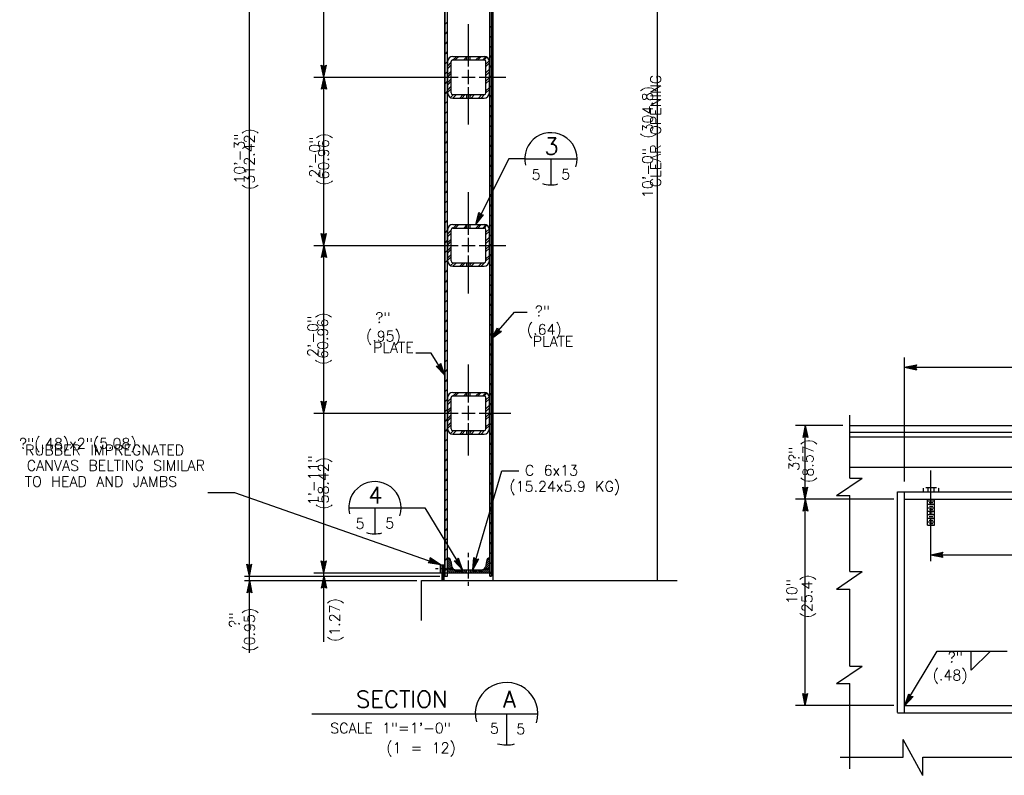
# Model space of a CAD drawing. Extents: x -21 to 2859, y -18 to 3983.
# Tile 10 of 47: x -1 to 11, y -7 to 2. Entities that reach past the tile are written whole.
import ezdxf
from ezdxf.enums import TextEntityAlignment as Align

# ---------------------------------------------------------------- set-up
doc = ezdxf.new("R2010")
doc.units = 0
doc.header["$LTSCALE"] = 25.4
doc.header["$MEASUREMENT"] = 0
doc.linetypes.add('HIDDEN2', pattern=[0.1875, 0.125, -0.0625])
doc.layers.add('PAN_RS', color=7, linetype='CONTINUOUS')
doc.layers.add('PAN_TS', color=7, linetype='CONTINUOUS')
doc.styles.add('TXT_SHX', font='txt.shx')

# ---------------------------------------------------------------- blocks, each defined once
blk = doc.blocks.new('LT2')
at = {"layer": 'PAN_TS', "color": 24, "linetype": 'CONTINUOUS'}
for p, q in [((0, 0), (-0.0015, 0.00032)), ((-0.00135, 0), (-0.0015, 0.00032)), ((0, 0), (-0.0015, -0.00032)), ((-0.0015, -0.00032), (-0.00135, 0)), ((-0.00039, 0), (-0.00136, 0.00021)), ((-0.00128, 0), (-0.00136, 0.00021)), ((-0.00039, 0), (-0.00136, -0.00021)), ((-0.00136, -0.00021), (-0.00128, 0)), ((-0.00076, 0), (-0.00122, 0.0001)), ((-0.00119, 0), (-0.00122, 0.0001)), ((-0.00076, 0), (-0.00122, -0.0001)), ((-0.00122, -0.0001), (-0.00119, 0))]:
    blk.add_line(p, q, dxfattribs=at)
blk = doc.blocks.new('FILLE0')
at = {"layer": 'PAN_TS', "color": 24, "linetype": 'CONTINUOUS'}
for q in [(0, 0), (0.00236, -0.00002)]:
    blk.add_line((0, -0.00239), q, dxfattribs=at)

msp = doc.modelspace()

# ---------------------------------------------------------------- linework, layer by layer
at = {"layer": 'PAN_RS', "color": 7, "linetype": 'CONTINUOUS'}
for p, q in [((4.844, 0.428), (5.468, 0.428)), ((5.156, 0.428), (5.156, 0.116)), ((2.736, -3.753), (3.36, -3.753)), ((3.048, -3.753), (3.048, -4.065))]:
    msp.add_line(p, q, dxfattribs=at)
for centre, start, end in [((5.156, 0.428), 341.9698, 193.8121), ((5.156, 0.428), 251.0405, 285.7467), ((3.048, -3.753), 341.9698, 193.8121), ((3.048, -3.753), 251.0405, 285.7467)]:
    msp.add_arc(centre, 0.313, start, end, dxfattribs=at)
at = {"layer": 'PAN_TS', "color": 7, "linetype": 'CONTINUOUS'}
for p, q in [((4.466, -4.627), (4.466, 5.81)), ((1.545, -4.573), (1.545, 5.737)), ((3.886, -4.573), (3.886, 5.687)), ((3.919, -4.573), (3.919, 5.736)), ((4.423, -4.573), (4.423, 5.736)), ((4.445, -4.573), (4.445, 5.687)), ((2.437, 1.406), (2.437, 3.401)), ((6.431, -4.627), (6.431, 2.261)), ((3.886, 2.038), (3.905, 2.057)), ((3.905, 2.057), (3.919, 2.071)), ((4.169, 1.533), (4.169, 2.041)), ((4.423, 2), (4.435, 2.012)), ((4.435, 2.012), (4.445, 2.022)), ((3.886, 1.919), (3.905, 1.938)), ((3.905, 1.938), (3.919, 1.952)), ((4.423, 1.881), (4.435, 1.893)), ((4.435, 1.893), (4.445, 1.903)), ((3.886, 1.8), (3.905, 1.819)), ((3.905, 1.819), (3.919, 1.833)), ((4.423, 1.762), (4.435, 1.774)), ((4.435, 1.774), (4.445, 1.784)), ((3.886, 1.681), (3.905, 1.7)), ((3.905, 1.7), (3.919, 1.714)), ((3.982, 1.655), (4.357, 1.655)), ((3.987, 1.613), (4.029, 1.655)), ((4.011, 1.613), (4.053, 1.655)), ((4.112, 1.613), (4.153, 1.655)), ((4.148, 1.613), (4.148, 1.655)), ((4.19, 1.613), (4.19, 1.655)), ((4.258, 1.613), (4.3, 1.655)), ((4.279, 1.613), (4.32, 1.655)), ((4.339, 1.613), (4.377, 1.651)), ((4.423, 1.643), (4.435, 1.655)), ((4.435, 1.655), (4.445, 1.665)), ((3.886, 1.562), (3.905, 1.581)), ((3.905, 1.581), (3.919, 1.595)), ((3.92, 1.218), (3.92, 1.593)), ((3.92, 1.544), (3.961, 1.586)), ((3.92, 1.512), (3.961, 1.553)), ((3.961, 1.218), (3.961, 1.593)), ((3.982, 1.613), (4.357, 1.613)), ((4.138, 1.613), (4.147, 1.622)), ((4.357, 1.613), (4.39, 1.646)), ((4.378, 1.564), (4.419, 1.605)), ((4.378, 1.218), (4.378, 1.593)), ((4.378, 1.536), (4.419, 1.577)), ((4.419, 1.218), (4.419, 1.593)), ((4.423, 1.524), (4.435, 1.536)), ((4.435, 1.536), (4.445, 1.546)), ((3.886, 1.443), (3.905, 1.462)), ((3.905, 1.462), (3.919, 1.476)), ((3.92, 1.438), (3.961, 1.479)), ((3.92, 1.412), (3.961, 1.454)), ((4.169, 1.322), (4.169, 1.496)), ((4.378, 1.46), (4.419, 1.502)), ((4.378, 1.428), (4.419, 1.47)), ((4.423, 1.405), (4.435, 1.417)), ((4.435, 1.417), (4.445, 1.427)), ((2.318, 1.405), (4.045, 1.405)), ((2.437, -0.609), (2.437, 1.406)), ((3.886, 1.324), (3.905, 1.343)), ((3.905, 1.343), (3.919, 1.357)), ((3.92, 1.344), (3.961, 1.386)), ((3.92, 1.316), (3.961, 1.358)), ((3.92, 1.255), (3.961, 1.297)), ((4.089, 1.405), (4.249, 1.405)), ((4.296, 1.405), (4.618, 1.405)), ((4.378, 1.359), (4.419, 1.401)), ((4.378, 1.331), (4.419, 1.372)), ((4.423, 1.286), (4.435, 1.298)), ((4.435, 1.298), (4.445, 1.308)), ((3.886, 1.205), (3.905, 1.224)), ((3.905, 1.224), (3.919, 1.238)), ((3.92, 1.226), (3.961, 1.268)), ((3.953, 1.162), (3.988, 1.197)), ((3.982, 1.197), (4.357, 1.197)), ((3.982, 1.155), (4.024, 1.197)), ((4.064, 1.155), (4.106, 1.197)), ((4.089, 1.155), (4.131, 1.197)), ((4.148, 1.155), (4.148, 1.197)), ((4.169, 0.838), (4.169, 1.285)), ((4.19, 1.155), (4.19, 1.197)), ((4.191, 1.177), (4.21, 1.197)), ((4.201, 1.155), (4.242, 1.197)), ((4.289, 1.155), (4.33, 1.197)), ((4.319, 1.155), (4.36, 1.197)), ((4.378, 1.243), (4.419, 1.284)), ((4.378, 1.218), (4.419, 1.259)), ((4.423, 1.167), (4.435, 1.179)), ((4.435, 1.179), (4.445, 1.189)), ((3.886, 1.086), (3.905, 1.105)), ((3.905, 1.105), (3.919, 1.119)), ((3.982, 1.155), (4.357, 1.155)), ((4.435, 1.06), (4.445, 1.07)), ((3.886, 0.967), (3.905, 0.986)), ((3.905, 0.986), (3.919, 1)), ((4.423, 1.048), (4.435, 1.06)), ((4.435, 0.941), (4.445, 0.951)), ((3.886, 0.848), (3.905, 0.867)), ((3.905, 0.867), (3.919, 0.881)), ((4.423, 0.929), (4.435, 0.941)), ((4.435, 0.822), (4.445, 0.832)), ((3.886, 0.729), (3.905, 0.748)), ((3.905, 0.748), (3.919, 0.762)), ((4.423, 0.81), (4.435, 0.822)), ((4.435, 0.703), (4.445, 0.713)), ((3.886, 0.61), (3.905, 0.629)), ((3.905, 0.629), (3.919, 0.643)), ((4.423, 0.691), (4.435, 0.703)), ((4.435, 0.584), (4.445, 0.594)), ((3.886, 0.491), (3.905, 0.51)), ((3.905, 0.51), (3.919, 0.524)), ((4.423, 0.572), (4.435, 0.584)), ((4.435, 0.465), (4.445, 0.475)), ((3.886, 0.372), (3.905, 0.391)), ((3.905, 0.391), (3.919, 0.405)), ((4.651, 0.428), (4.258, -0.359)), ((4.423, 0.453), (4.435, 0.465)), ((4.435, 0.346), (4.445, 0.356)), ((4.844, 0.428), (4.651, 0.428)), ((3.886, 0.253), (3.905, 0.272)), ((3.905, 0.272), (3.919, 0.286)), ((4.423, 0.334), (4.435, 0.346)), ((4.435, 0.227), (4.445, 0.237)), ((3.886, 0.134), (3.905, 0.153)), ((3.905, 0.153), (3.919, 0.167)), ((4.423, 0.215), (4.435, 0.227)), ((4.435, 0.108), (4.445, 0.118)), ((3.886, 0.015), (3.905, 0.034)), ((3.905, 0.034), (3.919, 0.048)), ((4.169, -0.481), (4.169, 0.028)), ((4.423, 0.096), (4.435, 0.108)), ((3.886, -0.104), (3.905, -0.085)), ((3.905, -0.085), (3.919, -0.071)), ((4.423, -0.023), (4.435, -0.011)), ((4.435, -0.011), (4.445, -0.001)), ((3.886, -0.223), (3.905, -0.204)), ((3.905, -0.204), (3.919, -0.19)), ((4.423, -0.142), (4.435, -0.13)), ((4.435, -0.13), (4.445, -0.12)), ((3.886, -0.342), (3.905, -0.323)), ((3.905, -0.323), (3.919, -0.309)), ((4.423, -0.261), (4.435, -0.249)), ((4.435, -0.249), (4.445, -0.239)), ((3.886, -0.461), (3.905, -0.442)), ((3.905, -0.442), (3.919, -0.428)), ((3.92, -0.796), (3.92, -0.421)), ((3.92, -0.47), (3.961, -0.428)), ((3.92, -0.502), (3.961, -0.461)), ((3.961, -0.796), (3.961, -0.421)), ((3.982, -0.359), (4.357, -0.359)), ((3.982, -0.401), (4.357, -0.401)), ((3.987, -0.401), (4.029, -0.359)), ((4.011, -0.401), (4.053, -0.359)), ((4.112, -0.401), (4.153, -0.359)), ((4.138, -0.401), (4.147, -0.392)), ((4.148, -0.401), (4.148, -0.359)), ((4.19, -0.401), (4.19, -0.359)), ((4.258, -0.401), (4.3, -0.359)), ((4.279, -0.401), (4.32, -0.359)), ((4.339, -0.401), (4.377, -0.363)), ((4.357, -0.401), (4.39, -0.368)), ((4.378, -0.45), (4.419, -0.409)), ((4.378, -0.796), (4.378, -0.421)), ((4.378, -0.478), (4.419, -0.437)), ((4.419, -0.796), (4.419, -0.421)), ((4.423, -0.38), (4.435, -0.368)), ((4.435, -0.368), (4.445, -0.358)), ((3.886, -0.58), (3.905, -0.561)), ((3.905, -0.561), (3.919, -0.547)), ((3.92, -0.576), (3.961, -0.535)), ((3.92, -0.602), (3.961, -0.56)), ((4.169, -0.692), (4.169, -0.518)), ((4.378, -0.554), (4.419, -0.512)), ((4.378, -0.586), (4.419, -0.544)), ((4.423, -0.499), (4.435, -0.487)), ((4.435, -0.487), (4.445, -0.477)), ((2.318, -0.609), (4.045, -0.609)), ((2.437, -2.621), (2.437, -0.609)), ((3.886, -0.699), (3.905, -0.68)), ((3.905, -0.68), (3.919, -0.666)), ((3.92, -0.67), (3.961, -0.628)), ((3.92, -0.698), (3.961, -0.656)), ((4.089, -0.609), (4.249, -0.609)), ((4.296, -0.609), (4.615, -0.609)), ((4.378, -0.655), (4.419, -0.613)), ((4.378, -0.683), (4.419, -0.642)), ((4.423, -0.618), (4.435, -0.606)), ((4.435, -0.606), (4.445, -0.596)), ((3.886, -0.818), (3.905, -0.799)), ((3.905, -0.799), (3.919, -0.785)), ((3.92, -0.759), (3.961, -0.717)), ((3.92, -0.788), (3.961, -0.746)), ((3.953, -0.852), (3.988, -0.817)), ((3.982, -0.817), (4.357, -0.817)), ((3.982, -0.859), (4.024, -0.817)), ((4.064, -0.859), (4.106, -0.817)), ((4.089, -0.859), (4.131, -0.817)), ((4.148, -0.859), (4.148, -0.817)), ((4.169, -1.184), (4.169, -0.729)), ((4.19, -0.859), (4.19, -0.817)), ((4.191, -0.837), (4.21, -0.817)), ((4.201, -0.859), (4.242, -0.817)), ((4.289, -0.859), (4.33, -0.817)), ((4.319, -0.859), (4.36, -0.817)), ((4.378, -0.771), (4.419, -0.73)), ((4.378, -0.796), (4.419, -0.755)), ((4.423, -0.737), (4.435, -0.725)), ((4.435, -0.725), (4.445, -0.715)), ((3.886, -0.937), (3.905, -0.918)), ((3.905, -0.918), (3.919, -0.904)), ((3.982, -0.859), (4.357, -0.859)), ((4.423, -0.856), (4.435, -0.844)), ((4.435, -0.844), (4.445, -0.834)), ((3.886, -1.056), (3.905, -1.037)), ((3.905, -1.037), (3.919, -1.023)), ((4.423, -0.975), (4.435, -0.963)), ((4.435, -0.963), (4.445, -0.953)), ((3.886, -1.175), (3.905, -1.156)), ((3.905, -1.156), (3.919, -1.142)), ((4.423, -1.094), (4.435, -1.082)), ((4.435, -1.082), (4.445, -1.072)), ((3.886, -1.294), (3.905, -1.275)), ((3.905, -1.275), (3.919, -1.261)), ((4.423, -1.213), (4.435, -1.201)), ((4.435, -1.201), (4.445, -1.191)), ((3.886, -1.413), (3.905, -1.394)), ((3.905, -1.394), (3.919, -1.38)), ((4.423, -1.332), (4.435, -1.32)), ((4.435, -1.32), (4.445, -1.31)), ((4.445, -1.727), (4.721, -1.411)), ((4.721, -1.411), (4.873, -1.411)), ((3.886, -1.532), (3.905, -1.513)), ((3.905, -1.513), (3.919, -1.499)), ((4.423, -1.451), (4.435, -1.439)), ((4.435, -1.439), (4.445, -1.429)), ((3.886, -1.651), (3.905, -1.632)), ((3.905, -1.632), (3.919, -1.618)), ((4.423, -1.57), (4.435, -1.558)), ((4.435, -1.558), (4.445, -1.548)), ((3.886, -1.77), (3.905, -1.751)), ((3.905, -1.751), (3.919, -1.737)), ((4.423, -1.689), (4.435, -1.677)), ((4.435, -1.677), (4.445, -1.667)), ((3.886, -1.889), (3.905, -1.87)), ((3.905, -1.87), (3.919, -1.856)), ((4.423, -1.808), (4.435, -1.796)), ((4.435, -1.796), (4.445, -1.786)), ((3.721, -1.9), (3.538, -1.9)), ((3.886, -2.164), (3.721, -1.9)), ((3.886, -2.008), (3.905, -1.989)), ((3.905, -1.989), (3.919, -1.975)), ((4.423, -1.927), (4.435, -1.915)), ((4.435, -1.915), (4.445, -1.905)), ((9.392, -3.437), (9.392, -1.953)), ((3.886, -2.127), (3.905, -2.108)), ((3.905, -2.108), (3.919, -2.094)), ((4.169, -2.493), (4.169, -2.035)), ((4.423, -2.046), (4.435, -2.034)), ((4.435, -2.034), (4.445, -2.024)), ((9.392, -2.07), (12.416, -2.07)), ((3.886, -2.246), (3.905, -2.227)), ((3.905, -2.227), (3.919, -2.213)), ((4.423, -2.165), (4.435, -2.153)), ((4.435, -2.153), (4.445, -2.143)), ((3.886, -2.365), (3.905, -2.346)), ((3.905, -2.346), (3.919, -2.332)), ((4.423, -2.284), (4.435, -2.272)), ((4.435, -2.272), (4.445, -2.262)), ((3.886, -2.484), (3.905, -2.465)), ((3.905, -2.465), (3.919, -2.451)), ((3.92, -2.808), (3.92, -2.433)), ((3.92, -2.482), (3.961, -2.44)), ((3.92, -2.514), (3.961, -2.473)), ((3.961, -2.808), (3.961, -2.433)), ((3.982, -2.371), (4.357, -2.371)), ((3.982, -2.371), (4.357, -2.371)), ((3.982, -2.413), (4.357, -2.413)), ((3.987, -2.413), (4.029, -2.371)), ((4.011, -2.413), (4.053, -2.371)), ((4.112, -2.413), (4.153, -2.371)), ((4.138, -2.413), (4.146, -2.405)), ((4.148, -2.413), (4.148, -2.371)), ((4.19, -2.413), (4.19, -2.371)), ((4.258, -2.413), (4.3, -2.371)), ((4.279, -2.413), (4.32, -2.371)), ((4.339, -2.413), (4.377, -2.375)), ((4.357, -2.413), (4.39, -2.38)), ((4.378, -2.462), (4.419, -2.421)), ((4.378, -2.808), (4.378, -2.433)), ((4.378, -2.49), (4.419, -2.449)), ((4.419, -2.808), (4.419, -2.433)), ((4.423, -2.403), (4.435, -2.391)), ((4.435, -2.391), (4.445, -2.381)), ((3.886, -2.603), (3.905, -2.584)), ((3.905, -2.584), (3.919, -2.57)), ((3.92, -2.588), (3.961, -2.547)), ((3.92, -2.614), (3.961, -2.572)), ((4.169, -2.704), (4.169, -2.53)), ((4.378, -2.566), (4.419, -2.524)), ((4.378, -2.598), (4.419, -2.556)), ((4.423, -2.522), (4.435, -2.51)), ((4.435, -2.51), (4.445, -2.5)), ((2.318, -2.621), (4.045, -2.621)), ((2.437, -4.534), (2.437, -2.621)), ((3.886, -2.722), (3.905, -2.703)), ((3.905, -2.703), (3.919, -2.689)), ((3.92, -2.682), (3.961, -2.64)), ((3.92, -2.71), (3.961, -2.668)), ((4.089, -2.621), (4.249, -2.621)), ((4.296, -2.621), (4.675, -2.621)), ((4.378, -2.667), (4.419, -2.625)), ((4.378, -2.695), (4.419, -2.654)), ((4.423, -2.641), (4.435, -2.629)), ((4.435, -2.629), (4.445, -2.619)), ((8.737, -3.397), (8.737, -2.644)), ((3.886, -2.841), (3.905, -2.822)), ((3.905, -2.822), (3.919, -2.808)), ((3.92, -2.771), (3.961, -2.729)), ((3.92, -2.8), (3.961, -2.758)), ((3.953, -2.864), (3.988, -2.829)), ((3.982, -2.829), (4.357, -2.829)), ((3.982, -2.871), (4.024, -2.829)), ((4.064, -2.871), (4.106, -2.829)), ((4.089, -2.871), (4.131, -2.829)), ((4.148, -2.871), (4.148, -2.829)), ((4.169, -3.127), (4.169, -2.741)), ((4.19, -2.871), (4.19, -2.829)), ((4.192, -2.847), (4.21, -2.829)), ((4.201, -2.871), (4.242, -2.829)), ((4.289, -2.871), (4.33, -2.829)), ((4.319, -2.871), (4.36, -2.829)), ((4.378, -2.783), (4.419, -2.742)), ((4.378, -2.808), (4.419, -2.767)), ((4.423, -2.76), (4.435, -2.748)), ((4.435, -2.748), (4.445, -2.738)), ((8.652, -2.768), (8.086, -2.768)), ((8.203, -3.649), (8.203, -2.768)), ((8.737, -2.768), (13.093, -2.768)), ((3.886, -2.96), (3.905, -2.941)), ((3.905, -2.941), (3.919, -2.927)), ((3.982, -2.871), (4.357, -2.871)), ((4.423, -2.879), (4.435, -2.867)), ((4.435, -2.867), (4.445, -2.857)), ((8.737, -2.904), (13.093, -2.904)), ((3.886, -3.079), (3.905, -3.06)), ((3.905, -3.06), (3.919, -3.046)), ((4.423, -2.998), (4.435, -2.986)), ((4.435, -2.986), (4.445, -2.976)), ((3.886, -3.198), (3.905, -3.179)), ((3.905, -3.179), (3.919, -3.165)), ((4.423, -3.117), (4.435, -3.105)), ((4.435, -3.105), (4.445, -3.095)), ((3.886, -3.317), (3.905, -3.298)), ((3.905, -3.298), (3.919, -3.284)), ((4.423, -3.236), (4.435, -3.224)), ((4.435, -3.224), (4.445, -3.214)), ((3.886, -3.436), (3.905, -3.417)), ((3.905, -3.417), (3.919, -3.403)), ((4.223, -4.497), (4.568, -3.309)), ((4.423, -3.355), (4.435, -3.343)), ((4.435, -3.343), (4.445, -3.333)), ((4.568, -3.309), (4.772, -3.309)), ((8.577, -3.607), (8.885, -3.397)), ((8.737, -3.397), (8.885, -3.397)), ((9.706, -3.709), (9.706, -3.307)), ((3.886, -3.555), (3.905, -3.536)), ((3.905, -3.536), (3.919, -3.522)), ((4.423, -3.474), (4.435, -3.462)), ((4.435, -3.462), (4.445, -3.452)), ((9.618, -3.564), (9.618, -3.52)), ((9.646, -3.509), (9.773, -3.509)), ((9.675, -3.564), (9.675, -3.52)), ((9.745, -3.564), (9.745, -3.52)), ((9.802, -3.564), (9.802, -3.52)), ((1.046, -3.571), (1.368, -3.571)), ((1.368, -3.571), (3.832, -4.437)), ((3.886, -3.674), (3.905, -3.655)), ((3.905, -3.655), (3.919, -3.641)), ((4.423, -3.593), (4.435, -3.581)), ((4.435, -3.581), (4.445, -3.571)), ((9.264, -3.649), (8.086, -3.649)), ((8.203, -6.124), (8.203, -3.649)), ((8.577, -3.607), (8.737, -3.607)), ((8.737, -4.518), (8.737, -3.607)), ((9.308, -6.206), (9.308, -3.564)), ((9.308, -3.564), (12.5, -3.564)), ((9.392, -6.206), (9.392, -3.564)), ((9.392, -3.649), (12.416, -3.649)), ((9.667, -3.963), (9.667, -3.649)), ((9.752, -3.963), (9.752, -3.649)), ((3.359, -3.753), (3.647, -3.753)), ((3.647, -3.753), (4.097, -4.497)), ((3.886, -3.793), (3.905, -3.774)), ((3.905, -3.774), (3.919, -3.76)), ((4.423, -3.712), (4.435, -3.7)), ((4.435, -3.7), (4.445, -3.69)), ((9.667, -3.67), (9.752, -3.67)), ((9.667, -3.711), (9.752, -3.711)), ((9.667, -3.754), (9.752, -3.754)), ((9.688, -3.691), (9.73, -3.691)), ((9.689, -3.733), (9.73, -3.733)), ((9.689, -3.774), (9.729, -3.774)), ((9.706, -3.844), (9.706, -3.766)), ((3.905, -3.893), (3.919, -3.879)), ((4.423, -3.831), (4.435, -3.819)), ((4.435, -3.819), (4.445, -3.809)), ((9.667, -3.795), (9.752, -3.795)), ((9.667, -3.835), (9.752, -3.835)), ((9.667, -3.879), (9.752, -3.879)), ((9.688, -3.816), (9.728, -3.816)), ((9.688, -3.858), (9.729, -3.858)), ((9.706, -4.394), (9.706, -3.892)), ((3.886, -3.912), (3.905, -3.893)), ((3.905, -4.012), (3.919, -3.998)), ((4.423, -3.95), (4.435, -3.938)), ((4.435, -3.938), (4.445, -3.928)), ((9.667, -3.922), (9.752, -3.922)), ((9.667, -3.963), (9.752, -3.963)), ((9.688, -3.901), (9.729, -3.901)), ((9.689, -3.943), (9.73, -3.943)), ((3.886, -4.031), (3.905, -4.012)), ((3.905, -4.131), (3.919, -4.117)), ((4.423, -4.069), (4.435, -4.057)), ((4.435, -4.057), (4.445, -4.047)), ((3.886, -4.15), (3.905, -4.131)), ((3.905, -4.25), (3.919, -4.236)), ((4.423, -4.188), (4.435, -4.176)), ((4.435, -4.176), (4.445, -4.166)), ((3.886, -4.269), (3.905, -4.25)), ((3.905, -4.369), (3.919, -4.355)), ((3.919, -4.358), (3.934, -4.373)), ((4.169, -4.344), (4.169, -4.295)), ((4.412, -4.358), (4.422, -4.368)), ((4.423, -4.307), (4.435, -4.295)), ((4.435, -4.295), (4.445, -4.285)), ((9.706, -4.316), (12.112, -4.316)), ((3.832, -4.437), (3.886, -4.437)), ((3.832, -4.532), (3.832, -4.437)), ((3.855, -4.627), (3.855, -4.437)), ((3.865, -4.627), (3.865, -4.437)), ((3.878, -4.627), (3.878, -4.437)), ((3.886, -4.388), (3.905, -4.369)), ((3.905, -4.488), (3.919, -4.474)), ((3.919, -4.382), (3.934, -4.397)), ((3.919, -4.405), (3.934, -4.42)), ((3.919, -4.429), (3.934, -4.444)), ((3.919, -4.453), (3.934, -4.468)), ((3.919, -4.476), (3.934, -4.491)), ((3.934, -4.373), (3.957, -4.397)), ((3.934, -4.397), (3.957, -4.42)), ((3.934, -4.42), (3.957, -4.444)), ((3.934, -4.444), (3.957, -4.468)), ((3.934, -4.468), (3.957, -4.491)), ((3.957, -4.394), (3.969, -4.466)), ((3.957, -4.42), (3.962, -4.425)), ((3.957, -4.444), (3.967, -4.454)), ((3.957, -4.468), (3.981, -4.491)), ((4.169, -4.602), (4.169, -4.385)), ((4.368, -4.476), (4.383, -4.491)), ((4.385, -4.394), (4.373, -4.466)), ((4.374, -4.458), (4.383, -4.468)), ((4.377, -4.438), (4.383, -4.444)), ((4.381, -4.418), (4.383, -4.42)), ((4.383, -4.42), (4.407, -4.444)), ((4.383, -4.444), (4.407, -4.468)), ((4.383, -4.468), (4.407, -4.491)), ((4.384, -4.398), (4.407, -4.42)), ((4.389, -4.379), (4.407, -4.397)), ((4.4, -4.366), (4.407, -4.373)), ((4.407, -4.373), (4.423, -4.389)), ((4.407, -4.397), (4.423, -4.413)), ((4.407, -4.42), (4.423, -4.436)), ((4.407, -4.444), (4.423, -4.46)), ((4.407, -4.468), (4.423, -4.483)), ((4.423, -4.426), (4.435, -4.414)), ((4.435, -4.414), (4.445, -4.404)), ((1.488, -4.573), (3.826, -4.573)), ((1.545, -4.627), (1.545, -4.573)), ((2.318, -4.534), (3.798, -4.534)), ((2.318, -4.534), (4.045, -4.534)), ((2.318, -4.534), (4.045, -4.534)), ((2.437, -4.571), (2.437, -4.534)), ((2.437, -5.359), (2.437, -4.571)), ((3.775, -4.483), (3.805, -4.483)), ((3.824, -4.483), (3.897, -4.483)), ((3.832, -4.532), (3.856, -4.532)), ((3.886, -4.507), (3.905, -4.488)), ((3.886, -4.573), (3.919, -4.573)), ((3.911, -4.483), (3.938, -4.483)), ((3.919, -4.5), (3.934, -4.515)), ((3.919, -4.524), (3.929, -4.534)), ((3.919, -4.534), (4.423, -4.534)), ((3.934, -4.491), (3.957, -4.515)), ((3.934, -4.515), (3.953, -4.534)), ((3.957, -4.491), (3.981, -4.515)), ((3.957, -4.515), (3.977, -4.534)), ((3.981, -4.491), (4.005, -4.515)), ((3.981, -4.515), (4, -4.534)), ((4.005, -4.515), (4.024, -4.534)), ((4.01, -4.497), (4.028, -4.515)), ((4.015, -4.497), (4.327, -4.497)), ((4.028, -4.515), (4.048, -4.534)), ((4.034, -4.497), (4.052, -4.515)), ((4.052, -4.515), (4.071, -4.534)), ((4.058, -4.497), (4.076, -4.515)), ((4.076, -4.515), (4.095, -4.534)), ((4.081, -4.497), (4.099, -4.515)), ((4.099, -4.515), (4.119, -4.534)), ((4.105, -4.497), (4.123, -4.515)), ((4.123, -4.515), (4.142, -4.534)), ((4.129, -4.497), (4.146, -4.514)), ((4.146, -4.534), (4.146, -4.497)), ((4.188, -4.534), (4.188, -4.497)), ((4.188, -4.509), (4.212, -4.533)), ((4.2, -4.497), (4.218, -4.515)), ((4.218, -4.515), (4.237, -4.534)), ((4.223, -4.497), (4.241, -4.515)), ((4.241, -4.515), (4.261, -4.534)), ((4.247, -4.497), (4.265, -4.515)), ((4.265, -4.515), (4.284, -4.534)), ((4.271, -4.497), (4.289, -4.515)), ((4.289, -4.515), (4.308, -4.534)), ((4.294, -4.497), (4.312, -4.515)), ((4.312, -4.515), (4.332, -4.534)), ((4.318, -4.497), (4.336, -4.515)), ((4.336, -4.515), (4.355, -4.534)), ((4.34, -4.495), (4.36, -4.515)), ((4.356, -4.488), (4.36, -4.491)), ((4.36, -4.491), (4.383, -4.515)), ((4.36, -4.515), (4.379, -4.534)), ((4.383, -4.491), (4.407, -4.515)), ((4.383, -4.515), (4.403, -4.534)), ((4.407, -4.491), (4.423, -4.507)), ((4.407, -4.515), (4.423, -4.531)), ((4.423, -4.545), (4.435, -4.533)), ((4.423, -4.573), (4.445, -4.573)), ((4.435, -4.533), (4.445, -4.523)), ((8.577, -4.728), (8.885, -4.518)), ((8.737, -4.518), (8.885, -4.518)), ((1.488, -4.627), (3.549, -4.627)), ((1.545, -5.492), (1.545, -4.627)), ((3.605, -5.106), (3.605, -4.627)), ((3.605, -4.627), (6.669, -4.627)), ((4.169, -4.687), (4.169, -4.641)), ((8.577, -4.728), (8.737, -4.728)), ((8.737, -5.65), (8.737, -4.728)), ((9.392, -6.122), (9.781, -5.472)), ((9.781, -5.472), (10.621, -5.472)), ((8.577, -5.86), (8.885, -5.65)), ((8.737, -5.65), (8.885, -5.65)), ((8.577, -5.86), (8.737, -5.86)), ((8.737, -6.88), (8.737, -5.86)), ((9.264, -6.124), (8.086, -6.124)), ((9.392, -6.124), (12.416, -6.124)), ((2.291, -6.221), (5, -6.221)), ((4.625, -6.221), (4.625, -6.596)), ((9.308, -6.209), (12.5, -6.209)), ((9.374, -6.743), (9.374, -6.531)), ((9.613, -6.96), (9.374, -6.531)), ((8.622, -6.743), (9.374, -6.743)), ((9.613, -6.96), (9.613, -6.743)), ((9.613, -6.743), (10.853, -6.743))]:
    msp.add_line(p, q, dxfattribs=at)
at = {"layer": 'PAN_TS', "color": 7, "linetype": 'HIDDEN2'}
for p, q in [((8.743, -2.848), (13.081, -2.848)), ((8.743, -3.267), (13.081, -3.267))]:
    msp.add_line(p, q, dxfattribs=at)
at = {"layer": 'PAN_TS', "color": 7, "linetype": 'CONTINUOUS'}
for points in [[(3.919, -4.573), (3.919, 5.687), (3.886, 5.687), (3.886, -4.573)], [(4.423, -4.573), (4.423, 5.687), (4.445, 5.687), (4.445, -4.573)]]:
    msp.add_lwpolyline(points, close=True, dxfattribs=at)
at = {"layer": 'PAN_TS', "color": 7, "linetype": 'CONTINUOUS', "const_width": 0.00035}
for points in [[(9.618, -3.52, -0.119387), (9.618, -3.517, -0.086388), (9.62, -3.515, -0.056657), (9.623, -3.513, -0.03892), (9.626, -3.512, -0.02903), (9.631, -3.51, -0.0235), (9.635, -3.509, -0.020507), (9.641, -3.509, -0.019185), (9.646, -3.509, -0.019185), (9.652, -3.509, -0.020507), (9.657, -3.509, -0.0235), (9.662, -3.51, -0.02903), (9.667, -3.512, -0.03892), (9.67, -3.513, -0.056657), (9.673, -3.515, -0.086388), (9.674, -3.517, -0.119387), (9.675, -3.52, -0.119387)], [(9.675, -3.52, -0.141962), (9.676, -3.517, -0.089599), (9.678, -3.515, -0.052413), (9.681, -3.513, -0.03381), (9.685, -3.512, -0.024393), (9.69, -3.51, -0.019394), (9.697, -3.509, -0.016763), (9.703, -3.509, -0.015616), (9.71, -3.509, -0.015616), (9.717, -3.509, -0.016763), (9.723, -3.509, -0.019394), (9.729, -3.51, -0.024393), (9.735, -3.512, -0.03381), (9.739, -3.513, -0.052413), (9.742, -3.515, -0.089599), (9.744, -3.517, -0.141962), (9.745, -3.52, -0.141962)], [(9.744, -3.52, -0.119387), (9.744, -3.517, -0.086388), (9.746, -3.515, -0.056657), (9.749, -3.513, -0.03892), (9.752, -3.512, -0.02903), (9.757, -3.51, -0.0235), (9.761, -3.509, -0.020507), (9.767, -3.509, -0.019185), (9.772, -3.509, -0.019185), (9.778, -3.509, -0.020507), (9.783, -3.509, -0.0235), (9.788, -3.51, -0.02903), (9.793, -3.512, -0.03892), (9.796, -3.513, -0.056657), (9.799, -3.515, -0.086388), (9.8, -3.517, -0.119387), (9.801, -3.52, -0.119387)]]:
    msp.add_lwpolyline(points, format="xyb", dxfattribs=at)
at = {"layer": 'PAN_TS', "color": 7, "linetype": 'CONTINUOUS'}
for centre, radius, start, end in [((3.982, 1.593), 0.0625, 90, 180), ((4.357, 1.593), 0.0625, 0, 90), ((3.982, 1.593), 0.0208, 90, 180), ((4.357, 1.593), 0.0208, 0, 90), ((3.982, 1.218), 0.0625, 180, 270), ((3.982, 1.218), 0.0208, 180, 270), ((4.357, 1.218), 0.0625, 270, 360), ((4.357, 1.218), 0.0208, 270, 360), ((3.982, -0.421), 0.0625, 90, 180), ((3.982, -0.421), 0.0208, 90, 180), ((4.357, -0.421), 0.0625, 0, 90), ((4.357, -0.421), 0.0208, 0, 90), ((3.982, -0.796), 0.0625, 180, 270), ((3.982, -0.796), 0.0208, 180, 270), ((4.357, -0.796), 0.0625, 270, 360), ((4.357, -0.796), 0.0208, 270, 360), ((3.982, -2.433), 0.0625, 90, 180), ((3.982, -2.433), 0.0208, 90, 180), ((4.357, -2.433), 0.0625, 0, 90), ((4.357, -2.433), 0.0208, 0, 90), ((3.982, -2.808), 0.0625, 180, 270), ((3.982, -2.808), 0.0208, 180, 270), ((4.357, -2.808), 0.0625, 270, 360), ((4.357, -2.808), 0.0208, 270, 360), ((3.916, -4.396), 0.0407, 4.1949, 86.3099), ((4.426, -4.396), 0.0407, 93.6901, 175.8051), ((4.012, -4.451), 0.0453, 197.8403, 273.2492), ((4.33, -4.451), 0.0453, 266.7508, 342.1597), ((4.625, -6.221), 0.375, 342.7089, 195.2686), ((4.625, -6.221), 0.375, 253.4742, 284.9216)]:
    msp.add_arc(centre, radius, start, end, dxfattribs=at)

# ---------------------------------------------------------------- block references
at = {"layer": 'PAN_TS', "linetype": 'CONTINUOUS'}
for p, xscale, yscale, zscale, rotation in [((2.437, 1.406), 96, 96, 96, 269.9999999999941), ((2.437, 1.406), 96, 96, 96, 90.00000000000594), ((4.258, -0.359), 96.00038703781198, 96.00038703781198, 96.00038703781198, 243.4640624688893), ((2.437, -0.609), 96, 96, 96, 269.9999999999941), ((2.437, -0.609), 96, 96, 96, 90.00000000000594), ((4.445, -1.727), 96.00009929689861, 96.00009929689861, 96.00009929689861, 228.8653517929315), ((3.886, -2.164), 96.00000650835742, 96.00000650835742, 96.00000650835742, 301.9307772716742), ((9.392, -2.07), 96, 96, 96, 180.0000000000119), ((2.437, -2.621), 96, 96, 96, 269.9999999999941), ((8.203, -2.768), 96, 96, 96, 90.00000000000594), ((8.203, -3.649), 96, 96, 96, 269.9999999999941), ((8.203, -3.649), 96, 96, 96, 90.00000000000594), ((3.832, -4.437), 96.00014810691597, 96.00014810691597, 96.00014810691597, 338.336615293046), ((4.097, -4.497), 96.00020150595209, 96.00020150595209, 96.00020150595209, 301.1670990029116), ((4.223, -4.497), 96.00010052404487, 96.00010052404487, 96.00010052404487, 253.8063470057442), ((9.706, -4.316), 96, 96, 96, 180.0000000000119), ((1.545, -4.573), 96, 96, 96, 269.9999999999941), ((2.437, -4.534), 96, 96, 96, 269.9999999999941), ((2.437, -4.571), 96, 96, 96, 90.00000000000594), ((1.545, -4.627), 96, 96, 96, 90.00000000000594), ((8.203, -6.124), 96, 96, 96, 269.9999999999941), ((9.394, -6.124), 96.00000679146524, 96.00000679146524, 96.00000679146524, 239.0788428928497)]:
    msp.add_blockref('LT2', p, dxfattribs=dict(at, xscale=xscale, yscale=yscale, zscale=zscale, rotation=rotation))
at = {"layer": 'PAN_TS', "linetype": 'CONTINUOUS', "xscale": 96, "yscale": 96, "zscale": 96}
msp.add_blockref('FILLE0', (10.191, -5.472), dxfattribs=at)

# ---------------------------------------------------------------- texts
at = {"layer": 'PAN_RS', "color": 7, "linetype": 'CONTINUOUS', "style": 'TXT_SHX'}
for s, height, p in [('3', 0.2, (5.162, 0.479)), ('5', 0.125, (4.978, 0.177)), ('5', 0.125, (5.334, 0.181)), ('4', 0.2, (3.054, -3.702)), ('5', 0.125, (2.87, -4.004)), ('5', 0.125, (3.226, -4))]:
    msp.add_text(s, height=height, dxfattribs=at).set_placement(p, align=Align.CENTER)
at = {"layer": 'PAN_TS', "color": 7, "linetype": 'CONTINUOUS', "style": 'TXT_SHX'}
for s, p in [('CLEAR OPENING', (6.474, 0.761)), ('10\'-0" (304.8)', (6.377, 0.629)), ('(312.42)', (1.607, 0.425)), ('10\'-3"', (1.488, 0.43)), ('2\'-0"', (2.389, 0.448)), ('(60.96)', (2.497, 0.421)), ('2\'-0"', (2.367, -1.7)), ('(60.96)', (2.486, -1.728)), ('3?"', (8.131, -3.166)), ('(8.57)', (8.3, -3.193)), ('1\'-11"', (2.375, -3.425)), ('(58.42)', (2.494, -3.461)), ('10"', (8.105, -4.758)), ('(25.4)', (8.287, -4.816))]:
    msp.add_text(s, height=0.125, rotation=90, dxfattribs=at).set_placement(p, align=Align.CENTER)
for s, height, p in [('?"', 0.125, (3.144, -1.538)), ('?"', 0.125, (5.055, -1.46)), ('(.95)', 0.125, (3.15, -1.76)), ('(.64)', 0.125, (5.077, -1.679)), ('RUBBER IMPREGNATED', 0.125, (-0.189, -3.125)), ('CANVAS BELTING SIMILAR', 0.125, (-0.055, -3.31)), ('TO HEAD AND JAMBS', 0.125, (-0.233, -3.502)), ('(.48)', 0.125, (9.938, -5.822)), ('SECTION', 0.2, (3.371, -6.148)), ('A', 0.2, (4.66, -6.147)), ('5', 0.125, (4.479, -6.459)), ('5', 0.125, (4.795, -6.467))]:
    msp.add_text(s, height=height, dxfattribs=at).set_placement(p, align=Align.CENTER)
for s, p in [('PLATE', (5.425, -1.821)), ('PLATE', (3.513, -1.895)), (' ?"', (10.091, -5.606))]:
    msp.add_text(s, height=0.125, dxfattribs=at).set_placement(p, align=Align.RIGHT)
for s, p in [('?"(.48)x2"(5.08)', (-1.214, -3.045)), ('C 6x13', (4.845, -3.368)), ('(15.24x5.9 KG)', (4.659, -3.56)), ('SCALE 1"=1\'-0"', (2.513, -6.456)), ('(1 = 12)', (3.184, -6.693))]:
    msp.add_text(s, height=0.125, dxfattribs=at).set_placement(p)
msp.add_text('(1.27)', height=0.125, rotation=90, dxfattribs=at).set_placement((2.629, -5.362))
for s, p in [('?"', (1.428, -5.009)), ('(0.95)', (1.608, -4.953))]:
    msp.add_text(s, height=0.125, rotation=90, dxfattribs=at).set_placement(p, align=Align.RIGHT)

doc.saveas('drawing.dxf')
